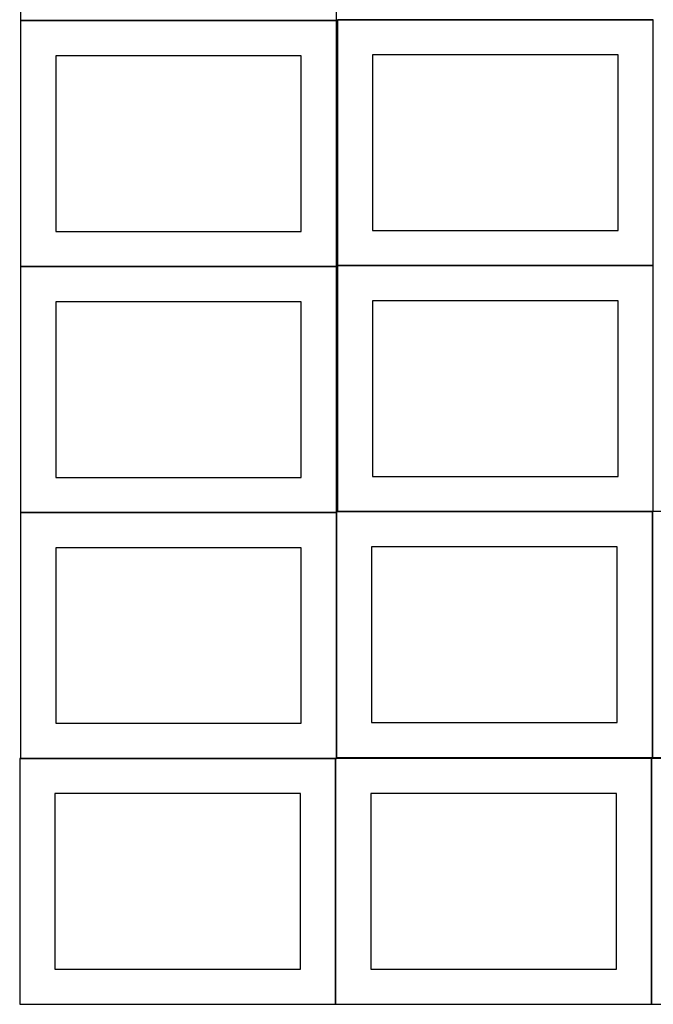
# Model space of a CAD drawing. Header units: millimetres. Extents: x 7 to 1493, y 8 to 2993.
# Tile 1 of 13: x 7 to 909, y 8 to 1410. Entities that reach past the tile are written whole.
import ezdxf

# ---------------------------------------------------------------- set-up
doc = ezdxf.new("R2010")
doc.units = ezdxf.units.MM
doc.layers.add('COMMON', color=5, linetype='CONTINUOUS', true_color=0x0000ff)
doc.layers.add('CUT', color=7, linetype='CONTINUOUS', true_color=0x000000)

msp = doc.modelspace()

# ---------------------------------------------------------------- linework, layer by layer
at = {"layer": 'COMMON'}
for p, q in [((457.849575, 1408.549548), (7.849575, 1408.549548)), ((459.374233, 1409.874326), (908.049576, 1409.874326)), ((7.849575, 1058.349546), (457.849575, 1058.349546)), ((909.374233, 1059.674326), (459.374233, 1059.674326)), ((7.849575, 708.149545), (457.849575, 708.149545)), ((457.949575, 708.049545), (457.949575, 359.374324)), ((459.374233, 709.474324), (908.049576, 709.474324)), ((908.149576, 709.374324), (908.149576, 359.374324)), ((7.849575, 357.949544), (456.524735, 357.949544)), ((456.624735, 357.849544), (456.624735, 7.849544)), ((906.824736, 357.849544), (906.824736, 7.849544))]:
    msp.add_line(p, q, dxfattribs=at)
at = {"layer": 'CUT'}
for p, q in [((7.849575, 1758.649548), (7.849575, 1408.649548)), ((457.849575, 1408.649548), (457.849575, 1758.649548)), ((7.849575, 1408.649548), (457.849575, 1408.649548)), ((457.849575, 1408.449547), (7.849575, 1408.449547)), ((7.849575, 1408.449547), (7.849575, 1058.449547)), ((457.849575, 1058.449547), (457.849575, 1408.449547)), ((909.374233, 1409.774326), (459.374233, 1409.774326)), ((459.374233, 1409.774326), (459.374233, 1059.774326)), ((909.374233, 1059.774326), (909.374233, 1409.774326)), ((407.849575, 1358.449547), (57.849575, 1358.449547)), ((57.849575, 1358.449547), (57.849575, 1108.449547)), ((407.849575, 1108.449547), (407.849575, 1358.449547)), ((859.374233, 1359.774326), (509.374233, 1359.774326)), ((509.374233, 1359.774326), (509.374233, 1109.774326)), ((859.374233, 1109.774326), (859.374233, 1359.774326)), ((57.849575, 1108.449547), (407.849575, 1108.449547)), ((509.374233, 1109.774326), (859.374233, 1109.774326)), ((7.849575, 1058.449547), (457.849575, 1058.449547)), ((457.849575, 1058.249546), (7.849575, 1058.249546)), ((7.849575, 1058.249546), (7.849575, 708.249546)), ((457.849575, 708.249546), (457.849575, 1058.249546)), ((459.374233, 1059.774326), (909.374233, 1059.774326)), ((909.374233, 1059.574325), (459.374233, 1059.574325)), ((459.374233, 1059.574325), (459.374233, 709.574325)), ((909.374233, 709.574325), (909.374233, 1059.574325)), ((859.374233, 1009.574325), (509.374233, 1009.574325)), ((509.374233, 1009.574325), (509.374233, 759.574325)), ((859.374233, 759.574325), (859.374233, 1009.574325)), ((407.849575, 1008.249546), (57.849575, 1008.249546)), ((57.849575, 1008.249546), (57.849575, 758.249546)), ((407.849575, 758.249546), (407.849575, 1008.249546)), ((57.849575, 758.249546), (407.849575, 758.249546)), ((509.374233, 759.574325), (859.374233, 759.574325)), ((7.849575, 708.249546), (457.849575, 708.249546)), ((457.849575, 708.049545), (7.849575, 708.049545)), ((7.849575, 708.049545), (7.849575, 358.049545)), ((457.849575, 358.049545), (457.849575, 708.049545)), ((908.049576, 709.374324), (458.049576, 709.374324)), ((458.049576, 709.374324), (458.049576, 359.374324)), ((459.374233, 709.574325), (909.374233, 709.574325)), ((908.049576, 359.374324), (908.049576, 709.374324)), ((1358.249577, 709.374324), (908.249577, 709.374324)), ((908.249577, 709.374324), (908.249577, 359.374324)), ((858.049576, 659.374324), (508.049576, 659.374324)), ((508.049576, 659.374324), (508.049576, 409.374324)), ((858.049576, 409.374324), (858.049576, 659.374324)), ((407.849575, 658.049545), (57.849575, 658.049545)), ((57.849575, 658.049545), (57.849575, 408.049545)), ((407.849575, 408.049545), (407.849575, 658.049545)), ((57.849575, 408.049545), (407.849575, 408.049545)), ((508.049576, 409.374324), (858.049576, 409.374324)), ((456.524735, 357.849544), (6.524735, 357.849544)), ((6.524735, 357.849544), (6.524735, 7.849544)), ((7.849575, 358.049545), (457.849575, 358.049545)), ((456.524735, 7.849544), (456.524735, 357.849544)), ((906.724736, 357.849544), (456.724736, 357.849544)), ((456.724736, 357.849544), (456.724736, 7.849544)), ((458.049576, 359.374324), (908.049576, 359.374324)), ((906.724736, 7.849544), (906.724736, 357.849544)), ((1356.924737, 357.849544), (906.924737, 357.849544)), ((906.924737, 357.849544), (906.924737, 7.849544)), ((908.249577, 359.374324), (1358.249577, 359.374324)), ((406.524735, 307.849544), (56.524735, 307.849544)), ((56.524735, 307.849544), (56.524735, 57.849544)), ((406.524735, 57.849544), (406.524735, 307.849544)), ((856.724736, 307.849544), (506.724736, 307.849544)), ((506.724736, 307.849544), (506.724736, 57.849544)), ((856.724736, 57.849544), (856.724736, 307.849544)), ((56.524735, 57.849544), (406.524735, 57.849544)), ((506.724736, 57.849544), (856.724736, 57.849544)), ((6.524735, 7.849544), (456.524735, 7.849544)), ((456.724736, 7.849544), (906.724736, 7.849544)), ((906.924737, 7.849544), (1356.924737, 7.849544))]:
    msp.add_line(p, q, dxfattribs=at)

doc.saveas('drawing.dxf')
